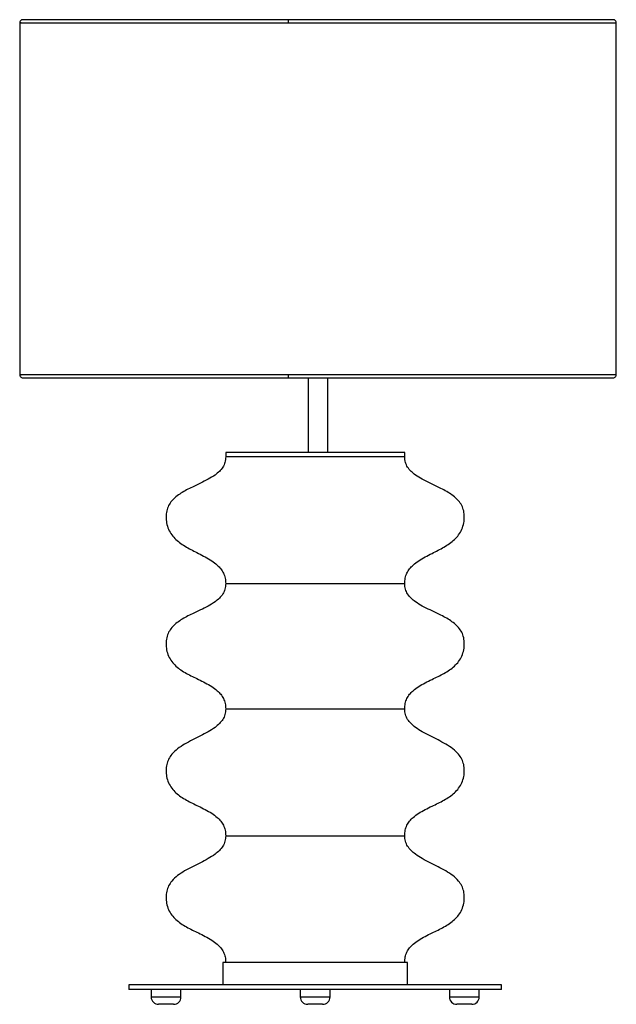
# Paper-space layout '_Posterior' of a CAD drawing. Header units: millimetres. Extents: x -180 to 220, y -217 to 443.
import ezdxf

# ---------------------------------------------------------------- set-up
doc = ezdxf.new("R2010")
doc.units = ezdxf.units.MM

psp = doc.layouts.new('_Posterior')

# ---------------------------------------------------------------- linework, layer by layer
at = {"color": 7, "linetype": 'Continuous', "lineweight": 25}
for p, q in [((218.13, 443.29), (-177.87, 443.29)), ((-179.87, 441.29), (-179.87, 205.29)), ((220.13, 205.29), (220.13, 441.29)), ((-177.87, 203.29), (218.13, 203.29)), ((13.63, 203.3), (13.63, 153.3)), ((13.68, 203.36), (15.13, 203.29)), ((25.13, 203.29), (26.57, 203.36)), ((26.63, 153.3), (26.63, 203.3)), ((-41.76, 153.3), (-41.76, 150.3)), ((78.24, 153.3), (-41.76, 153.3)), ((78.24, 150.3), (78.24, 153.3)), ((78.24, 150.3), (-41.76, 150.3)), ((-41.76, 65.3), (78.24, 65.3)), ((-41.76, -18.7), (78.24, -18.7)), ((-41.76, -103.7), (78.24, -103.7)), ((-43.76, -188.7), (-43.76, -203.7)), ((80.24, -188.7), (-43.76, -188.7)), ((80.24, -203.7), (80.24, -188.7)), ((-106.76, -203.7), (-106.76, -206.7)), ((143.24, -203.7), (-106.76, -203.7)), ((143.24, -206.7), (143.24, -203.7)), ((143.24, -206.7), (-106.76, -206.7)), ((-91.76, -206.7), (-91.76, -211.7)), ((-71.76, -211.7), (-71.76, -206.7)), ((8.24, -206.7), (8.24, -211.7)), ((28.24, -211.7), (28.24, -206.7)), ((108.24, -206.7), (108.24, -211.7)), ((128.24, -211.7), (128.24, -206.7)), ((-91.76, -211.7), (-71.76, -211.7)), ((-76.76, -216.7), (-86.76, -216.7)), ((8.24, -211.7), (28.24, -211.7)), ((23.24, -216.7), (13.24, -216.7)), ((108.24, -211.7), (128.24, -211.7)), ((123.24, -216.7), (113.24, -216.7))]:
    psp.add_line(p, q, dxfattribs=at)
for centre, start, end in [((-86.76, -211.7), 180, 270), ((-76.76, -211.7), 270, 0), ((13.24, -211.7), 180, 270), ((23.24, -211.7), 270, 0), ((113.24, -211.7), 180, 270), ((123.24, -211.7), 270, 0)]:
    psp.add_arc(centre, 5, start, end, dxfattribs=at)
for points, knots in [([(-177.87, 443.29), (-178.14, 443.26), (-178.7, 443.2), (-179.4, 442.67), (-179.85, 441.92), (-179.86, 441.36), (-179.86, 441.09)], [0, 0, 0, 0, 0.23877, 0.5, 0.76123, 1, 1, 1, 1]), ([(0.31, 441.29), (0.32, 441.55), (0.32, 441.94), (0.35, 442.41), (0.37, 442.73), (0.4, 442.99), (0.45, 443.21), (0.49, 443.34), (0.52, 443.28), (0.52, 443.28)], [0, 0, 0, 0, 0.237042, 0.363703, 0.492299, 0.620126, 0.744573, 0.974069, 1, 1, 1, 1]), ([(220.12, 441.09), (220.11, 441.36), (220.1, 441.92), (219.65, 442.67), (218.95, 443.2), (218.39, 443.26), (218.13, 443.29)], [0, 0, 0, 0, 0.23877, 0.5, 0.76123, 1, 1, 1, 1]), ([(-178.86, 441.29), (-178.87, 441.29), (-179.66, 441.29), (-179.99, 441.29), (-179.8, 441.29), (-179.77, 441.29)], [0, 0, 0, 0, 0.011061, 0.841156, 1, 1, 1, 1]), ([(-179.77, 441.29), (-179.72, 441.29), (-179.62, 441.29), (-177.85, 441.29), (-174.79, 441.29), (-170.47, 441.29), (-165.03, 441.29), (-158.56, 441.29), (-151.2, 441.29), (-143.07, 441.29), (-134.29, 441.29), (-125.01, 441.29), (-115.34, 441.29), (-105.39, 441.29), (-95.28, 441.29), (-85.08, 441.29), (-74.89, 441.29), (-64.77, 441.29), (-54.16, 441.29), (-43.12, 441.29), (-31.7, 441.29), (-20.67, 441.29), (-10.05, 441.29), (-3.08, 441.29), (0.31, 441.29)], [0, 0, 0, 0, 0.045567, 0.101575, 0.157013, 0.211708, 0.265503, 0.318254, 0.369838, 0.42015, 0.469105, 0.516633, 0.562687, 0.607232, 0.650251, 0.691739, 0.731703, 0.770161, 0.807136, 0.849596, 0.890035, 0.928529, 0.965156, 1, 1, 1, 1]), ([(0.31, 441.29), (3.72, 441.29), (10.71, 441.29), (21.5, 441.29), (32.83, 441.29), (44.7, 441.29), (56.32, 441.29), (67.63, 441.29), (78.56, 441.29), (89.71, 441.29), (101.03, 441.29), (112.45, 441.29), (123.89, 441.29), (135.25, 441.29), (146.41, 441.29), (157.26, 441.29), (167.68, 441.29), (177.51, 441.29), (186.63, 441.29), (194.9, 441.29), (202.19, 441.29), (208.37, 441.29), (213.34, 441.29), (217.06, 441.29), (219.3, 441.29), (220.26, 441.29), (220.05, 441.29), (220.02, 441.29)], [0, 0, 0, 0, 0.0307038, 0.062979, 0.0968987, 0.132533, 0.1699473, 0.2025297, 0.2364173, 0.2716328, 0.3081911, 0.3460986, 0.385351, 0.4259326, 0.467814, 0.5109516, 0.5552858, 0.6007407, 0.6472239, 0.6946261, 0.7428223, 0.7916732, 0.8410269, 0.8907215, 0.9405884, 0.9904553, 1, 1, 1, 1]), ([(-179.77, 205.29), (-179.8, 205.29), (-179.99, 205.29), (-179.66, 205.29), (-178.87, 205.29), (-178.86, 205.29)], [0, 0, 0, 0, 0.158844, 0.988939, 1, 1, 1, 1]), ([(-179.86, 205.49), (-179.86, 205.23), (-179.85, 204.66), (-179.4, 203.91), (-178.7, 203.39), (-178.14, 203.32), (-177.87, 203.29)], [0, 0, 0, 0, 0.23877, 0.5, 0.76123, 1, 1, 1, 1]), ([(0.31, 205.29), (-3.08, 205.29), (-10.05, 205.29), (-20.67, 205.29), (-31.7, 205.29), (-43.12, 205.29), (-54.16, 205.29), (-64.77, 205.29), (-74.89, 205.29), (-85.08, 205.29), (-95.28, 205.29), (-105.39, 205.29), (-115.34, 205.29), (-125.01, 205.29), (-134.29, 205.29), (-143.07, 205.29), (-151.2, 205.29), (-158.56, 205.29), (-165.03, 205.29), (-170.47, 205.29), (-174.79, 205.29), (-177.85, 205.29), (-179.62, 205.29), (-179.72, 205.29), (-179.77, 205.29)], [0, 0, 0, 0, 0.034844, 0.071471, 0.109965, 0.150404, 0.192864, 0.229839, 0.268297, 0.308261, 0.349749, 0.392768, 0.437313, 0.483367, 0.530895, 0.57985, 0.630162, 0.681746, 0.734497, 0.788292, 0.842987, 0.898425, 0.954433, 1, 1, 1, 1]), ([(0.53, 203.33), (0.52, 203.31), (0.49, 203.25), (0.45, 203.37), (0.4, 203.6), (0.37, 203.86), (0.35, 204.18), (0.32, 204.65), (0.32, 205.04), (0.31, 205.29)], [0, 0, 0, 0, 0.052092, 0.275425, 0.396529, 0.520923, 0.646065, 0.769324, 1, 1, 1, 1]), ([(220.02, 205.29), (220.05, 205.29), (220.26, 205.29), (219.3, 205.29), (217.06, 205.29), (213.34, 205.29), (208.37, 205.29), (202.19, 205.29), (194.9, 205.29), (186.63, 205.29), (177.51, 205.29), (167.68, 205.29), (157.26, 205.29), (146.41, 205.29), (135.25, 205.29), (123.89, 205.29), (112.45, 205.29), (101.03, 205.29), (89.71, 205.29), (78.56, 205.29), (67.63, 205.29), (56.32, 205.29), (44.7, 205.29), (32.83, 205.29), (21.5, 205.29), (10.71, 205.29), (3.72, 205.29), (0.31, 205.29)], [0, 0, 0, 0, 0.009545, 0.059412, 0.109278, 0.158973, 0.208327, 0.257178, 0.305374, 0.352776, 0.399259, 0.444714, 0.489048, 0.532186, 0.574067, 0.614649, 0.653901, 0.691809, 0.728367, 0.763583, 0.79747, 0.830053, 0.867467, 0.903101, 0.937021, 0.969296, 1, 1, 1, 1]), ([(218.13, 203.29), (218.39, 203.32), (218.95, 203.39), (219.65, 203.91), (220.1, 204.66), (220.11, 205.23), (220.12, 205.49)], [0, 0, 0, 0, 0.23877, 0.5, 0.76123, 1, 1, 1, 1]), ([(13.72, 203.3), (13.74, 203.3), (13.78, 203.3), (14.99, 203.3), (16.97, 203.3), (19.47, 203.3), (22.06, 203.3), (24.34, 203.3), (26.05, 203.3), (26.41, 203.3), (26.6, 203.3)], [0, 0, 0, 0, 0.096602, 0.225659, 0.354716, 0.483773, 0.61283, 0.741886, 0.870943, 1, 1, 1, 1]), ([(-41.76, 150.3), (-41.85, 149.04), (-42.04, 146.59), (-43.64, 143.25), (-45.98, 140.43), (-49.31, 137.7), (-53.63, 135.11), (-58.79, 132.58), (-63.68, 130.31), (-68.06, 128.13), (-71.77, 126.01), (-75.13, 123.63), (-77.99, 120.91), (-80.19, 117.71), (-81.49, 114), (-81.88, 110.01), (-81.51, 105.83), (-80.28, 101.71), (-78.08, 97.97), (-75.21, 94.81), (-71.83, 92.12), (-68.1, 89.77), (-64.15, 87.63), (-59.9, 85.49), (-55.51, 83.24), (-51.19, 80.72), (-47.66, 78.07), (-45, 75.26), (-43.17, 72.36), (-41.97, 68.99), (-41.83, 66.56), (-41.76, 65.3)], [0, 0, 0, 0, 0.0303152, 0.0588055, 0.087773, 0.1184571, 0.1624807, 0.2092951, 0.2572839, 0.2929451, 0.327548, 0.3606223, 0.392109, 0.4226237, 0.4536522, 0.4860504, 0.518811, 0.5548071, 0.5889388, 0.622828, 0.6574569, 0.6930807, 0.729454, 0.7660428, 0.808127, 0.8486306, 0.8869682, 0.9144579, 0.9415467, 0.9694806, 1, 1, 1, 1]), ([(78.24, 65.3), (78.31, 66.56), (78.45, 68.99), (79.66, 72.36), (81.49, 75.26), (84.14, 78.07), (87.67, 80.72), (91.99, 83.24), (96.38, 85.49), (100.63, 87.63), (104.58, 89.77), (108.31, 92.12), (111.69, 94.81), (114.57, 97.97), (116.76, 101.71), (117.99, 105.83), (118.37, 110.01), (117.98, 114), (116.68, 117.71), (114.47, 120.91), (111.61, 123.63), (108.25, 126.01), (104.54, 128.13), (100.16, 130.31), (95.27, 132.58), (90.12, 135.11), (85.8, 137.7), (82.46, 140.43), (80.12, 143.25), (78.52, 146.59), (78.34, 149.04), (78.24, 150.3)], [0, 0, 0, 0, 0.030519, 0.058453, 0.085542, 0.113032, 0.151369, 0.191873, 0.233957, 0.270546, 0.306919, 0.342543, 0.377172, 0.411061, 0.445193, 0.481189, 0.51395, 0.546348, 0.577376, 0.607891, 0.639378, 0.672452, 0.707055, 0.742716, 0.790705, 0.837519, 0.881543, 0.912227, 0.941195, 0.969685, 1, 1, 1, 1]), ([(-41.76, 65.3), (-41.85, 64.04), (-42.04, 61.59), (-43.64, 58.25), (-45.98, 55.43), (-49.31, 52.71), (-53.63, 50.12), (-58.79, 47.59), (-63.68, 45.32), (-68.06, 43.14), (-71.77, 41.02), (-75.13, 38.65), (-77.99, 35.92), (-80.19, 32.72), (-81.49, 29.01), (-81.88, 25.02), (-81.51, 20.84), (-80.28, 16.74), (-78.09, 13.04), (-75.21, 9.95), (-71.83, 7.34), (-68.1, 5.08), (-64.15, 3.04), (-59.9, 1.01), (-55.51, -1.12), (-51.19, -3.52), (-47.66, -6.08), (-45, -8.82), (-43.17, -11.68), (-41.96, -15.03), (-41.83, -17.44), (-41.76, -18.7)], [0, 0, 0, 0, 0.0304595, 0.0590801, 0.0881782, 0.1190011, 0.1632267, 0.2102591, 0.2584743, 0.2943058, 0.3290767, 0.3623159, 0.3939672, 0.424653, 0.4558687, 0.4884497, 0.5213305, 0.5573192, 0.5912914, 0.6249486, 0.6593335, 0.6947293, 0.7308948, 0.7672868, 0.8091357, 0.8493767, 0.8874172, 0.9146801, 0.9415787, 0.9694179, 1, 1, 1, 1]), ([(78.24, -18.7), (78.31, -17.44), (78.45, -15.03), (79.66, -11.68), (81.48, -8.82), (84.14, -6.08), (87.67, -3.52), (92, -1.12), (96.38, 1.01), (100.63, 3.04), (104.58, 5.08), (108.31, 7.34), (111.69, 9.95), (114.57, 13.04), (116.77, 16.74), (117.99, 20.84), (118.37, 25.02), (117.98, 29.01), (116.68, 32.72), (114.47, 35.92), (111.61, 38.65), (108.26, 41.02), (104.54, 43.14), (100.16, 45.32), (95.27, 47.59), (90.12, 50.12), (85.8, 52.71), (82.46, 55.43), (80.12, 58.25), (78.52, 61.59), (78.34, 64.04), (78.24, 65.3)], [0, 0, 0, 0, 0.030582, 0.058421, 0.08532, 0.112583, 0.150623, 0.190864, 0.232713, 0.269105, 0.305271, 0.340666, 0.375051, 0.408709, 0.442681, 0.47867, 0.51155, 0.544131, 0.575347, 0.606033, 0.637684, 0.670923, 0.705694, 0.741526, 0.789741, 0.836773, 0.880999, 0.911822, 0.94092, 0.969541, 1, 1, 1, 1]), ([(-41.76, -18.7), (-41.85, -19.97), (-42.04, -22.43), (-43.64, -25.8), (-45.98, -28.68), (-49.31, -31.49), (-53.63, -34.18), (-58.78, -36.85), (-64.12, -39.46), (-69.31, -42.2), (-74.06, -45.26), (-77.73, -48.62), (-80.19, -52.24), (-81.49, -55.98), (-81.88, -59.98), (-81.51, -64.16), (-80.28, -68.24), (-78.08, -71.94), (-75.21, -75.02), (-71.83, -77.63), (-68.1, -79.89), (-64.15, -81.93), (-59.9, -83.97), (-55.51, -86.1), (-51.19, -88.51), (-47.66, -91.08), (-45, -93.82), (-43.17, -96.68), (-41.96, -100.03), (-41.83, -102.44), (-41.76, -103.7)], [0, 0, 0, 0, 0.0304254, 0.0591905, 0.0885196, 0.1195908, 0.1641232, 0.211427, 0.2599004, 0.3077403, 0.3534112, 0.3962394, 0.427115, 0.4583954, 0.4908864, 0.5235797, 0.5593317, 0.5931, 0.6265769, 0.6607929, 0.6960244, 0.7320276, 0.7682601, 0.8099293, 0.8500019, 0.8878878, 0.9150421, 0.9418327, 0.9695552, 1, 1, 1, 1]), ([(78.24, -103.7), (78.31, -102.44), (78.45, -100.03), (79.66, -96.68), (81.48, -93.82), (84.14, -91.08), (87.67, -88.51), (92, -86.1), (96.38, -83.97), (100.63, -81.93), (104.58, -79.89), (108.31, -77.63), (111.69, -75.02), (114.57, -71.94), (116.77, -68.24), (117.99, -64.16), (118.37, -59.98), (117.98, -55.98), (116.67, -52.24), (114.21, -48.62), (110.54, -45.26), (105.8, -42.2), (100.6, -39.46), (95.27, -36.85), (90.11, -34.18), (85.79, -31.49), (82.46, -28.68), (80.13, -25.8), (78.53, -22.43), (78.34, -19.97), (78.24, -18.7)], [0, 0, 0, 0, 0.030445, 0.058167, 0.084958, 0.112112, 0.149998, 0.190071, 0.23174, 0.267972, 0.303976, 0.339207, 0.373423, 0.4069, 0.440668, 0.47642, 0.509114, 0.541605, 0.572885, 0.603761, 0.646589, 0.69226, 0.7401, 0.788573, 0.835877, 0.880409, 0.91148, 0.940809, 0.969575, 1, 1, 1, 1]), ([(-41.76, -103.7), (-41.85, -104.97), (-42.04, -107.43), (-43.64, -110.8), (-45.98, -113.68), (-49.31, -116.49), (-53.63, -119.18), (-58.78, -121.85), (-64.12, -124.46), (-69.31, -127.2), (-74.06, -130.26), (-77.73, -133.62), (-80.19, -137.24), (-81.49, -140.98), (-81.88, -144.98), (-81.51, -149.16), (-80.28, -153.24), (-78.08, -156.94), (-75.21, -160.02), (-71.83, -162.63), (-68.1, -164.89), (-64.15, -166.93), (-59.9, -168.97), (-55.51, -171.1), (-51.19, -173.51), (-47.66, -176.08), (-45, -178.82), (-43.17, -181.68), (-41.96, -185.03), (-41.83, -187.44), (-41.76, -188.7)], [0, 0, 0, 0, 0.030425, 0.059191, 0.08852, 0.119591, 0.164123, 0.211427, 0.2599, 0.30774, 0.353411, 0.396239, 0.427115, 0.458395, 0.490886, 0.52358, 0.559332, 0.5931, 0.626577, 0.660793, 0.696024, 0.732028, 0.76826, 0.809929, 0.850002, 0.887888, 0.915042, 0.941833, 0.969555, 1, 1, 1, 1]), ([(78.24, -188.7), (78.31, -187.44), (78.45, -185.03), (79.66, -181.68), (81.48, -178.82), (84.14, -176.08), (87.67, -173.51), (92, -171.1), (96.38, -168.97), (100.63, -166.93), (104.58, -164.89), (108.31, -162.63), (111.69, -160.02), (114.57, -156.94), (116.77, -153.24), (117.99, -149.16), (118.37, -144.98), (117.98, -140.98), (116.67, -137.24), (114.21, -133.62), (110.54, -130.26), (105.8, -127.2), (100.6, -124.46), (95.27, -121.85), (90.11, -119.18), (85.79, -116.49), (82.46, -113.68), (80.13, -110.8), (78.53, -107.43), (78.34, -104.97), (78.24, -103.7)], [0, 0, 0, 0, 0.030445, 0.058167, 0.084958, 0.112112, 0.149998, 0.190071, 0.23174, 0.267972, 0.303976, 0.339207, 0.373423, 0.4069, 0.440668, 0.47642, 0.509114, 0.541605, 0.572885, 0.603761, 0.646589, 0.69226, 0.7401, 0.788573, 0.835877, 0.880409, 0.91148, 0.940809, 0.969575, 1, 1, 1, 1])]:
    psp.add_open_spline(points, degree=3, knots=knots, dxfattribs=at)

doc.saveas('drawing.dxf')
